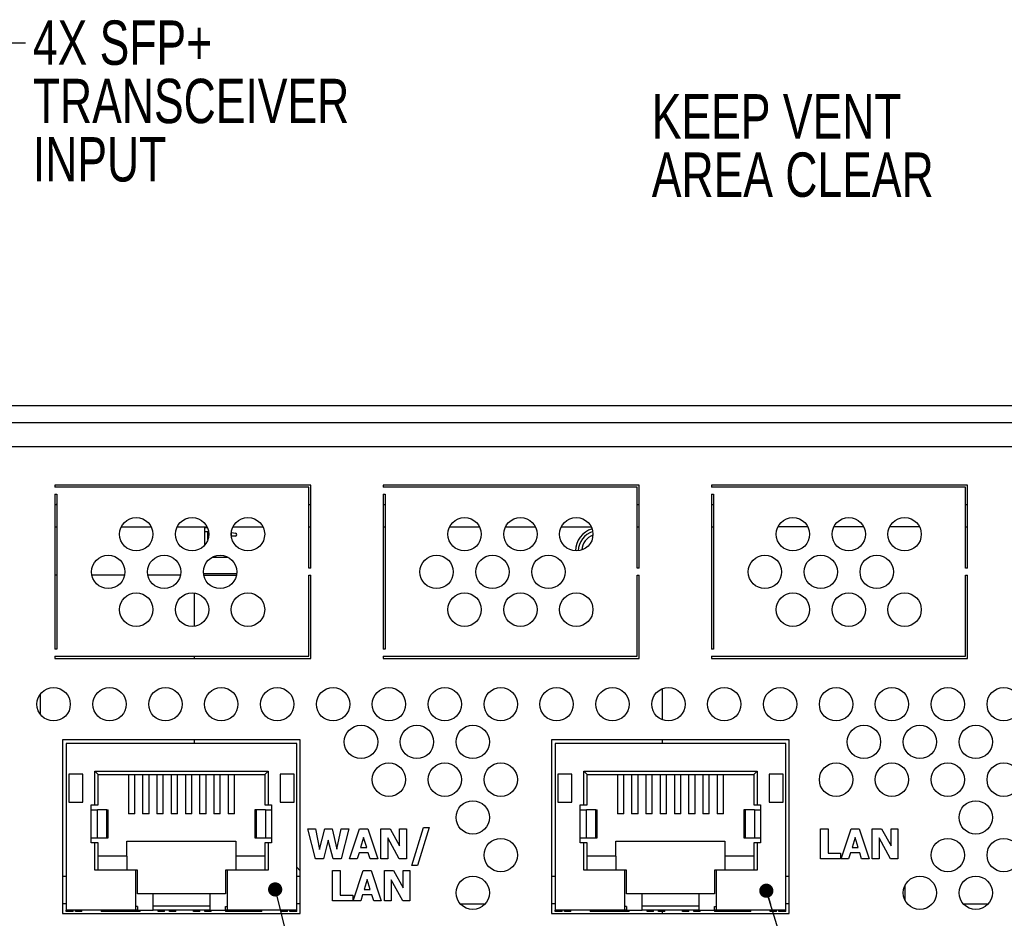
# Model space of a CAD drawing. Header units: millimetres. Extents: x 19 to 844, y 7 to 552.
# Tile 13 of 63: x 295 to 365, y 138 to 202. Entities that reach past the tile are written whole.
import ezdxf

# ---------------------------------------------------------------- set-up
doc = ezdxf.new("R2010")
doc.units = ezdxf.units.MM
doc.styles.add('SLDTEXTSTYLE3', font='TXT', dxfattribs={"width": 0.75})
doc.dimstyles.new('SLDDIMSTYLE2', dxfattribs={"dimtxt": 0.18, "dimasz": 1.016, "dimexe": 0, "dimexo": 0.0625, "dimgap": 0, "dimtad": 0, "dimtih": 1, "dimtoh": 1, "dimdec": 0, "dimrnd": 1e-09, "dimzin": 0, "dimdsep": 46, "dimtxsty": 'Standard', "dimblk1": 'DOT', "dimblk2": 'DOT', "dimsah": 1, "dimcen": 0.09, "dimadec": 0, "dimazin": 0, "dimtfac": 1.016, "dimtdec": 0, "dimtofl": 0, "dimtmove": 0, "dimatfit": 3, "dimldrblk": 'DOT', "dimfxl": 1, "dimfrac": 2, "dimtolj": 1, "dimtzin": 0, "dimarcsym": 0})
doc.dimstyles.new('SLDDIMSTYLE3', dxfattribs={"dimtxt": 0.18, "dimasz": 3.175, "dimexe": 0, "dimexo": 0.0625, "dimgap": 0, "dimtad": 0, "dimtih": 1, "dimtoh": 1, "dimdec": 0, "dimrnd": 1e-09, "dimzin": 0, "dimdsep": 46, "dimtxsty": 'Standard', "dimsah": 1, "dimcen": 0.09, "dimadec": 0, "dimazin": 0, "dimtfac": 3.175, "dimtdec": 0, "dimtofl": 0, "dimtmove": 0, "dimatfit": 3, "dimfxl": 1, "dimfrac": 2, "dimtolj": 1, "dimtzin": 0, "dimarcsym": 0})

# ---------------------------------------------------------------- blocks, each defined once
blk = doc.blocks.new('_Dot')
at = {"color": 0, "linetype": 'ByBlock', "lineweight": -2}
blk.add_line((-0.5, 0), (-1, 0), dxfattribs=at)
at = {"color": 0, "linetype": 'ByBlock', "const_width": 0.5}
blk.add_lwpolyline([(-0.25, 0, 1), (0.25, 0, 1)], format="xyb", close=True, dxfattribs=at)
blk = doc.blocks.new('SW_NOTE_0_9')
at = {"color": 0, "linetype": 'Continuous', "lineweight": 0, "char_height": 3.175, "attachment_point": 1, "style": 'SLDTEXTSTYLE3'}
for s, insert in [('4X SFP+', (0.531, 1.598)), ('TRANSCEIVER', (0.531, -2.577)), ('INPUT', (0.531, -6.752))]:
    blk.add_mtext(s, dxfattribs=dict(at, insert=insert))
blk = doc.blocks.new('SW_NOTE_0_11')
at = {"color": 0, "linetype": 'Continuous', "lineweight": 0, "char_height": 3.175, "attachment_point": 1, "style": 'SLDTEXTSTYLE3'}
for s, insert in [('KEEP VENT', (-26.054, 5.804)), ('AREA CLEAR', (-26.054, 1.629))]:
    blk.add_mtext(s, dxfattribs=dict(at, insert=insert))

msp = doc.modelspace()

# ---------------------------------------------------------------- linework, layer by layer
at = {"color": 7, "linetype": 'Continuous', "lineweight": 25}
for p, q in [((139.997, 174.666), (575.997, 174.666)), ((139.997, 173.452), (575.997, 173.452)), ((576.557, 171.726), (139.437, 171.726)), ((315.367, 168.974), (297.027, 168.974)), ((297.027, 168.974), (297.027, 168.822)), ((315.214, 168.822), (297.027, 168.822)), ((315.214, 163.024), (315.214, 168.822)), ((315.367, 163.024), (315.367, 168.974)), ((338.867, 168.974), (320.527, 168.974)), ((320.527, 168.974), (320.527, 168.822)), ((338.714, 168.822), (320.527, 168.822)), ((338.714, 163.024), (338.714, 168.822)), ((338.867, 163.024), (338.867, 168.974)), ((362.367, 168.974), (344.027, 168.974)), ((344.027, 168.974), (344.027, 168.822)), ((362.214, 168.822), (344.027, 168.822)), ((362.214, 163.024), (362.214, 168.822)), ((362.367, 163.024), (362.367, 168.974)), ((297.027, 168.322), (297.179, 168.322)), ((297.027, 168.322), (297.027, 157.226)), ((297.179, 168.322), (297.179, 157.226)), ((320.527, 168.322), (320.679, 168.322)), ((320.527, 168.322), (320.527, 157.226)), ((320.679, 168.322), (320.679, 157.226)), ((344.027, 168.322), (344.179, 168.322)), ((344.027, 168.322), (344.027, 157.226)), ((344.179, 168.322), (344.179, 157.226)), ((297.027, 167.582), (297.179, 167.582)), ((297.171, 167.631), (297.179, 167.631)), ((297.171, 167.582), (297.171, 167.631)), ((315.214, 167.582), (315.367, 167.582)), ((320.527, 167.582), (320.679, 167.582)), ((338.714, 167.582), (338.867, 167.582)), ((344.027, 167.582), (344.179, 167.582)), ((362.214, 167.582), (362.367, 167.582)), ((297.027, 165.994), (297.179, 165.994)), ((301.789, 165.994), (303.927, 165.994)), ((305.789, 165.994), (307.927, 165.994)), ((307.751, 165.994), (307.751, 164.669)), ((307.751, 165.931), (307.956, 165.931)), ((307.961, 165.631), (307.751, 165.631)), ((308.04, 165.631), (307.961, 165.631)), ((309.789, 165.994), (311.927, 165.994)), ((315.214, 165.994), (315.367, 165.994)), ((320.527, 165.994), (320.679, 165.994)), ((325.289, 165.994), (327.427, 165.994)), ((329.289, 165.994), (331.427, 165.994)), ((333.289, 165.994), (335.427, 165.994)), ((338.714, 165.994), (338.867, 165.994)), ((344.027, 165.994), (344.179, 165.994)), ((350.927, 165.994), (348.789, 165.994)), ((354.927, 165.994), (352.789, 165.994)), ((358.927, 165.994), (356.789, 165.994)), ((362.214, 165.994), (362.367, 165.994)), ((309.671, 165.591), (309.971, 165.529)), ((309.671, 165.334), (309.671, 165.589)), ((309.951, 165.331), (309.671, 165.331)), ((308.327, 163.831), (309.389, 163.831)), ((309.221, 163.899), (309.221, 163.831)), ((315.367, 163.024), (315.214, 163.024)), ((338.867, 163.024), (338.714, 163.024)), ((362.367, 163.024), (362.214, 163.024)), ((297.179, 162.531), (297.027, 162.531)), ((302.03, 162.531), (299.687, 162.531)), ((306.03, 162.531), (303.687, 162.531)), ((307.687, 162.531), (310.03, 162.531)), ((315.214, 162.524), (315.367, 162.524)), ((315.214, 156.726), (315.214, 162.524)), ((315.367, 156.574), (315.367, 162.524)), ((338.714, 162.524), (338.867, 162.524)), ((338.714, 156.726), (338.714, 162.524)), ((338.867, 156.574), (338.867, 162.524)), ((362.214, 162.524), (362.367, 162.524)), ((362.214, 156.726), (362.214, 162.524)), ((362.367, 156.574), (362.367, 162.524)), ((306.997, 161.248), (306.997, 158.876)), ((297.179, 157.226), (297.027, 157.226)), ((320.679, 157.226), (320.527, 157.226)), ((344.179, 157.226), (344.027, 157.226)), ((297.027, 156.726), (315.214, 156.726)), ((297.027, 156.726), (297.027, 156.574)), ((297.027, 156.574), (315.367, 156.574)), ((306.997, 156.726), (306.997, 156.574)), ((320.527, 156.726), (338.714, 156.726)), ((320.527, 156.726), (320.527, 156.574)), ((320.527, 156.574), (338.867, 156.574)), ((344.027, 156.726), (362.214, 156.726)), ((344.027, 156.726), (344.027, 156.574)), ((344.027, 156.574), (362.367, 156.574)), ((340.497, 154.4), (340.497, 152.188)), ((295.997, 152.571), (295.997, 154.017)), ((314.602, 150.744), (297.592, 150.744)), ((297.592, 150.744), (297.592, 138.304)), ((314.352, 150.494), (297.842, 150.494)), ((297.842, 150.494), (297.842, 138.554)), ((306.997, 150.744), (306.997, 150.494)), ((314.352, 138.554), (314.352, 150.494)), ((314.602, 138.304), (314.602, 150.744)), ((349.602, 150.744), (332.592, 150.744)), ((332.592, 150.744), (332.592, 138.304)), ((349.352, 150.494), (332.842, 150.494)), ((332.842, 150.494), (332.842, 138.554)), ((340.497, 150.744), (340.497, 150.494)), ((349.352, 138.554), (349.352, 150.494)), ((349.602, 138.304), (349.602, 150.744)), ((299.042, 148.294), (298.042, 148.294)), ((298.042, 148.294), (298.042, 146.294)), ((299.042, 146.294), (299.042, 148.294)), ((299.892, 148.504), (312.302, 148.504)), ((299.892, 146.084), (299.892, 148.504)), ((299.892, 148.504), (300.142, 148.254)), ((300.142, 148.254), (312.052, 148.254)), ((300.142, 146.084), (300.142, 148.254)), ((302.297, 148.254), (302.297, 145.454)), ((302.757, 145.454), (302.757, 148.254)), ((303.317, 148.254), (303.317, 145.454)), ((303.777, 145.454), (303.777, 148.254)), ((304.337, 148.254), (304.337, 145.454)), ((304.797, 145.454), (304.797, 148.254)), ((305.357, 148.254), (305.357, 145.454)), ((305.817, 145.454), (305.817, 148.254)), ((306.377, 148.254), (306.377, 145.454)), ((306.837, 145.454), (306.837, 148.254)), ((307.397, 148.254), (307.397, 145.454)), ((307.857, 145.454), (307.857, 148.254)), ((308.417, 148.254), (308.417, 145.454)), ((308.877, 145.454), (308.877, 148.254)), ((309.437, 148.254), (309.437, 145.454)), ((309.897, 145.454), (309.897, 148.254)), ((312.302, 148.504), (312.052, 148.254)), ((312.052, 148.254), (312.052, 146.084)), ((312.302, 148.504), (312.302, 146.084)), ((313.152, 148.294), (313.152, 146.294)), ((314.152, 148.294), (313.152, 148.294)), ((314.152, 146.294), (314.152, 148.294)), ((334.042, 148.294), (333.042, 148.294)), ((333.042, 148.294), (333.042, 146.294)), ((334.042, 146.294), (334.042, 148.294)), ((334.892, 148.504), (347.302, 148.504)), ((334.892, 146.084), (334.892, 148.504)), ((334.892, 148.504), (335.142, 148.254)), ((335.142, 148.254), (347.052, 148.254)), ((335.142, 146.084), (335.142, 148.254)), ((337.297, 148.254), (337.297, 145.454)), ((337.757, 145.454), (337.757, 148.254)), ((338.317, 148.254), (338.317, 145.454)), ((338.777, 145.454), (338.777, 148.254)), ((339.337, 148.254), (339.337, 145.454)), ((339.797, 145.454), (339.797, 148.254)), ((340.357, 148.254), (340.357, 145.454)), ((340.817, 145.454), (340.817, 148.254)), ((341.377, 148.254), (341.377, 145.454)), ((341.837, 145.454), (341.837, 148.254)), ((342.397, 148.254), (342.397, 145.454)), ((342.857, 145.454), (342.857, 148.254)), ((343.417, 148.254), (343.417, 145.454)), ((343.877, 145.454), (343.877, 148.254)), ((344.437, 148.254), (344.437, 145.454)), ((344.897, 145.454), (344.897, 148.254)), ((347.302, 148.504), (347.052, 148.254)), ((347.052, 148.254), (347.052, 146.084)), ((347.302, 148.504), (347.302, 146.084)), ((348.152, 148.294), (348.152, 146.294)), ((349.152, 148.294), (348.152, 148.294)), ((349.152, 146.294), (349.152, 148.294)), ((298.042, 146.294), (299.042, 146.294)), ((299.642, 146.084), (299.892, 146.084)), ((299.642, 145.734), (299.642, 146.084)), ((299.892, 146.084), (300.142, 146.084)), ((312.052, 146.084), (312.302, 146.084)), ((312.302, 146.084), (312.552, 146.084)), ((312.552, 146.084), (312.552, 145.734)), ((313.152, 146.294), (314.152, 146.294)), ((333.042, 146.294), (334.042, 146.294)), ((334.642, 146.084), (334.892, 146.084)), ((334.642, 145.734), (334.642, 146.084)), ((334.892, 146.084), (335.142, 146.084)), ((347.052, 146.084), (347.302, 146.084)), ((347.302, 146.084), (347.552, 146.084)), ((347.552, 146.084), (347.552, 145.734)), ((348.152, 146.294), (349.152, 146.294)), ((299.642, 143.734), (299.642, 145.734)), ((299.642, 145.734), (300.08, 145.734)), ((300.08, 143.734), (300.08, 145.734)), ((300.748, 145.734), (300.08, 145.734)), ((300.748, 143.734), (300.748, 145.734)), ((300.748, 145.734), (300.847, 145.734)), ((300.847, 143.734), (300.847, 145.734)), ((302.757, 145.454), (302.297, 145.454)), ((303.777, 145.454), (303.317, 145.454)), ((304.797, 145.454), (304.337, 145.454)), ((305.817, 145.454), (305.357, 145.454)), ((306.837, 145.454), (306.377, 145.454)), ((307.857, 145.454), (307.397, 145.454)), ((308.877, 145.454), (308.417, 145.454)), ((309.897, 145.454), (309.437, 145.454)), ((311.347, 145.734), (311.347, 143.734)), ((311.446, 145.734), (311.347, 145.734)), ((311.446, 145.734), (311.446, 143.734)), ((312.114, 145.734), (311.446, 145.734)), ((312.114, 145.734), (312.114, 143.734)), ((312.114, 145.734), (312.552, 145.734)), ((312.552, 145.734), (312.552, 143.734)), ((334.642, 143.734), (334.642, 145.734)), ((334.642, 145.734), (335.08, 145.734)), ((335.08, 143.734), (335.08, 145.734)), ((335.748, 145.734), (335.08, 145.734)), ((335.748, 143.734), (335.748, 145.734)), ((335.748, 145.734), (335.847, 145.734)), ((335.847, 143.734), (335.847, 145.734)), ((337.757, 145.454), (337.297, 145.454)), ((338.777, 145.454), (338.317, 145.454)), ((339.797, 145.454), (339.337, 145.454)), ((340.817, 145.454), (340.357, 145.454)), ((341.837, 145.454), (341.377, 145.454)), ((342.857, 145.454), (342.397, 145.454)), ((343.877, 145.454), (343.417, 145.454)), ((344.897, 145.454), (344.437, 145.454)), ((346.347, 145.734), (346.347, 143.734)), ((346.446, 145.734), (346.347, 145.734)), ((346.446, 145.734), (346.446, 143.734)), ((347.114, 145.734), (346.446, 145.734)), ((347.114, 145.734), (347.114, 143.734)), ((347.114, 145.734), (347.552, 145.734)), ((347.552, 145.734), (347.552, 143.734)), ((315.688, 142.224), (315.149, 144.382)), ((315.149, 144.382), (315.684, 144.382)), ((315.684, 144.382), (315.987, 142.896)), ((315.987, 142.896), (316.354, 144.382)), ((316.354, 144.382), (316.884, 144.382)), ((316.884, 144.382), (317.226, 142.923)), ((317.226, 142.923), (317.537, 144.382)), ((318.072, 144.382), (317.533, 142.224)), ((317.537, 144.382), (318.072, 144.382)), ((318.127, 142.224), (318.846, 144.382)), ((318.846, 144.382), (319.429, 144.382)), ((319.429, 144.382), (320.148, 142.224)), ((320.367, 142.224), (320.367, 144.382)), ((320.367, 144.382), (321.026, 144.382)), ((321.026, 144.382), (321.705, 143.146)), ((321.705, 144.382), (322.197, 144.382)), ((321.705, 143.146), (321.705, 144.382)), ((322.197, 144.382), (322.197, 142.224)), ((322.579, 141.76), (323.423, 144.464)), ((323.836, 144.464), (322.992, 141.76)), ((323.423, 144.464), (323.836, 144.464)), ((351.829, 142.224), (351.829, 144.382)), ((351.829, 144.382), (352.376, 144.382)), ((352.376, 144.382), (352.376, 142.634)), ((353.304, 142.224), (354.023, 144.382)), ((354.023, 144.382), (354.606, 144.382)), ((354.606, 144.382), (355.326, 142.224)), ((355.544, 144.382), (356.203, 144.382)), ((355.544, 142.224), (355.544, 144.382)), ((356.203, 144.382), (356.883, 143.146)), ((356.883, 144.382), (357.374, 144.382)), ((356.883, 143.146), (356.883, 144.382)), ((357.374, 144.382), (357.374, 142.224)), ((299.642, 143.384), (299.642, 143.734)), ((299.642, 143.734), (300.08, 143.734)), ((299.892, 143.384), (299.642, 143.384)), ((299.892, 141.424), (299.892, 143.384)), ((300.142, 143.384), (299.892, 143.384)), ((300.08, 143.734), (300.748, 143.734)), ((300.142, 141.424), (300.142, 143.384)), ((300.748, 143.734), (300.847, 143.734)), ((302.197, 143.484), (309.997, 143.484)), ((302.197, 142.424), (302.197, 143.484)), ((309.997, 143.484), (309.997, 142.424)), ((311.347, 143.734), (311.446, 143.734)), ((311.446, 143.734), (312.114, 143.734)), ((312.052, 143.384), (312.052, 141.424)), ((312.302, 143.384), (312.052, 143.384)), ((312.114, 143.734), (312.552, 143.734)), ((312.302, 143.384), (312.302, 141.424)), ((312.552, 143.384), (312.302, 143.384)), ((312.552, 143.734), (312.552, 143.384)), ((316.606, 143.559), (316.254, 142.224)), ((316.952, 142.224), (316.606, 143.559)), ((319.137, 143.758), (318.919, 143.044)), ((319.356, 143.044), (319.137, 143.758)), ((321.68, 142.224), (320.858, 143.729)), ((320.858, 143.729), (320.858, 142.224)), ((334.642, 143.384), (334.642, 143.734)), ((334.642, 143.734), (335.08, 143.734)), ((334.892, 143.384), (334.642, 143.384)), ((334.892, 141.424), (334.892, 143.384)), ((335.142, 143.384), (334.892, 143.384)), ((335.08, 143.734), (335.748, 143.734)), ((335.142, 141.424), (335.142, 143.384)), ((335.748, 143.734), (335.847, 143.734)), ((337.197, 143.484), (344.997, 143.484)), ((337.197, 142.424), (337.197, 143.484)), ((344.997, 143.484), (344.997, 142.424)), ((346.347, 143.734), (346.446, 143.734)), ((346.446, 143.734), (347.114, 143.734)), ((347.052, 143.384), (347.052, 141.424)), ((347.302, 143.384), (347.052, 143.384)), ((347.114, 143.734), (347.552, 143.734)), ((347.302, 143.384), (347.302, 141.424)), ((347.552, 143.384), (347.302, 143.384)), ((347.552, 143.734), (347.552, 143.384)), ((354.315, 143.758), (354.096, 143.044)), ((354.533, 143.044), (354.315, 143.758)), ((356.036, 143.729), (356.036, 142.224)), ((356.857, 142.224), (356.036, 143.729)), ((302.197, 142.424), (300.142, 142.424)), ((302.197, 142.424), (302.197, 141.424)), ((312.052, 142.424), (309.997, 142.424)), ((309.997, 142.424), (309.997, 141.424)), ((318.806, 142.662), (318.673, 142.224)), ((319.469, 142.662), (318.806, 142.662)), ((318.919, 143.044), (319.356, 143.044)), ((319.601, 142.224), (319.469, 142.662)), ((337.197, 142.424), (335.142, 142.424)), ((337.197, 142.424), (337.197, 141.424)), ((347.052, 142.424), (344.997, 142.424)), ((344.997, 142.424), (344.997, 141.424)), ((352.376, 142.634), (353.277, 142.634)), ((353.277, 142.634), (353.277, 142.224)), ((353.983, 142.662), (353.851, 142.224)), ((354.646, 142.662), (353.983, 142.662)), ((354.096, 143.044), (354.533, 143.044)), ((354.779, 142.224), (354.646, 142.662)), ((316.254, 142.224), (315.688, 142.224)), ((317.533, 142.224), (316.952, 142.224)), ((318.673, 142.224), (318.127, 142.224)), ((320.148, 142.224), (319.601, 142.224)), ((320.858, 142.224), (320.367, 142.224)), ((322.197, 142.224), (321.68, 142.224)), ((322.992, 141.76), (322.579, 141.76)), ((353.277, 142.224), (351.829, 142.224)), ((353.851, 142.224), (353.304, 142.224)), ((355.326, 142.224), (354.779, 142.224)), ((356.036, 142.224), (355.544, 142.224)), ((357.374, 142.224), (356.857, 142.224)), ((297.592, 140.994), (297.842, 140.994)), ((302.822, 141.424), (299.892, 141.424)), ((302.822, 138.554), (302.822, 141.424)), ((302.947, 141.424), (302.822, 141.424)), ((302.947, 139.734), (302.947, 141.424)), ((309.247, 141.424), (309.247, 139.734)), ((309.372, 141.424), (309.247, 141.424)), ((309.372, 141.424), (309.372, 138.554)), ((312.302, 141.424), (309.372, 141.424)), ((314.352, 141.626), (314.602, 141.376)), ((314.352, 140.994), (314.602, 140.994)), ((316.904, 139.224), (316.904, 141.382)), ((316.904, 141.382), (317.451, 141.382)), ((317.451, 141.382), (317.451, 139.634)), ((318.379, 139.224), (319.098, 141.382)), ((319.098, 141.382), (319.681, 141.382)), ((319.681, 141.382), (320.401, 139.224)), ((320.619, 141.382), (321.278, 141.382)), ((320.619, 139.224), (320.619, 141.382)), ((321.278, 141.382), (321.958, 140.146)), ((321.958, 141.382), (322.449, 141.382)), ((321.958, 140.146), (321.958, 141.382)), ((322.449, 141.382), (322.449, 139.224)), ((332.592, 140.994), (332.842, 140.994)), ((337.822, 141.424), (334.892, 141.424)), ((337.822, 138.554), (337.822, 141.424)), ((337.947, 141.424), (337.822, 141.424)), ((337.947, 139.734), (337.947, 141.424)), ((344.247, 141.424), (344.247, 139.734)), ((344.372, 141.424), (344.247, 141.424)), ((344.372, 141.424), (344.372, 138.554)), ((347.302, 141.424), (344.372, 141.424)), ((349.352, 140.994), (349.602, 140.994)), ((319.39, 140.758), (319.171, 140.044)), ((319.608, 140.044), (319.39, 140.758)), ((321.111, 140.729), (321.111, 139.224)), ((321.932, 139.224), (321.111, 140.729)), ((357.897, 139.226), (357.897, 140.363)), ((304.067, 139.734), (302.947, 139.734)), ((304.067, 138.554), (304.067, 139.734)), ((308.127, 139.734), (304.067, 139.734)), ((309.247, 139.734), (308.127, 139.734)), ((308.127, 139.734), (308.127, 138.554)), ((317.451, 139.634), (318.352, 139.634)), ((318.352, 139.634), (318.352, 139.224)), ((319.058, 139.662), (318.926, 139.224)), ((319.721, 139.662), (319.058, 139.662)), ((319.171, 140.044), (319.608, 140.044)), ((319.854, 139.224), (319.721, 139.662)), ((339.067, 139.734), (337.947, 139.734)), ((339.067, 138.554), (339.067, 139.734)), ((343.127, 139.734), (339.067, 139.734)), ((343.127, 139.734), (343.127, 138.554)), ((344.247, 139.734), (343.127, 139.734)), ((297.842, 139.01), (297.592, 139.01)), ((304.067, 138.854), (308.127, 138.854)), ((314.602, 139.01), (314.352, 139.01)), ((318.352, 139.224), (316.904, 139.224)), ((318.926, 139.224), (318.379, 139.224)), ((320.401, 139.224), (319.854, 139.224)), ((321.111, 139.224), (320.619, 139.224)), ((322.449, 139.224), (321.932, 139.224)), ((326.046, 139.01), (327.848, 139.01)), ((332.842, 139.01), (332.592, 139.01)), ((339.067, 138.854), (343.127, 138.854)), ((349.602, 139.01), (349.352, 139.01)), ((362.046, 139.01), (363.848, 139.01)), ((297.592, 138.304), (314.602, 138.304)), ((302.822, 138.554), (297.842, 138.554)), ((297.842, 138.454), (297.842, 138.554)), ((298.342, 138.454), (297.842, 138.454)), ((298.342, 138.454), (298.342, 138.554)), ((298.502, 138.454), (298.502, 138.554)), ((298.962, 138.454), (298.502, 138.454)), ((298.962, 138.454), (298.962, 138.554)), ((300.352, 138.554), (300.352, 138.454)), ((302.952, 138.454), (300.352, 138.454)), ((302.947, 138.804), (302.822, 138.804)), ((302.947, 138.554), (302.822, 138.554)), ((302.947, 138.804), (302.947, 138.554)), ((302.947, 138.554), (304.067, 138.554)), ((302.952, 138.454), (302.952, 138.554)), ((303.152, 138.454), (302.952, 138.454)), ((303.152, 138.454), (303.152, 138.554)), ((308.127, 138.554), (304.067, 138.554)), ((304.422, 138.454), (304.422, 138.554)), ((304.882, 138.454), (304.422, 138.454)), ((304.882, 138.454), (304.882, 138.554)), ((305.232, 138.454), (305.232, 138.554)), ((305.692, 138.454), (305.232, 138.454)), ((305.692, 138.454), (305.692, 138.554)), ((306.962, 138.454), (306.962, 138.554)), ((307.422, 138.454), (306.962, 138.454)), ((307.422, 138.454), (307.422, 138.554)), ((307.772, 138.454), (307.772, 138.554)), ((308.232, 138.454), (307.772, 138.454)), ((308.127, 138.554), (309.247, 138.554)), ((308.232, 138.454), (308.232, 138.554)), ((309.242, 138.554), (309.242, 138.454)), ((310.542, 138.454), (309.242, 138.454)), ((309.247, 138.804), (309.372, 138.804)), ((309.247, 138.554), (309.247, 138.804)), ((309.372, 138.554), (309.247, 138.554)), ((314.352, 138.554), (309.372, 138.554)), ((311.842, 138.454), (310.542, 138.454)), ((311.842, 138.454), (311.842, 138.554)), ((313.232, 138.454), (313.232, 138.554)), ((313.692, 138.454), (313.232, 138.454)), ((313.692, 138.454), (313.692, 138.554)), ((313.852, 138.454), (313.852, 138.554)), ((314.352, 138.454), (313.852, 138.454)), ((314.352, 138.454), (314.352, 138.554)), ((332.592, 138.304), (349.602, 138.304)), ((337.822, 138.554), (332.842, 138.554)), ((332.842, 138.454), (332.842, 138.554)), ((333.342, 138.454), (332.842, 138.454)), ((333.342, 138.454), (333.342, 138.554)), ((333.502, 138.454), (333.502, 138.554)), ((333.962, 138.454), (333.502, 138.454)), ((333.962, 138.454), (333.962, 138.554)), ((335.352, 138.554), (335.352, 138.454)), ((337.952, 138.454), (335.352, 138.454)), ((337.947, 138.804), (337.822, 138.804)), ((337.947, 138.554), (337.822, 138.554)), ((337.947, 138.804), (337.947, 138.554)), ((337.947, 138.554), (339.067, 138.554)), ((337.952, 138.454), (337.952, 138.554)), ((338.152, 138.454), (337.952, 138.454)), ((338.152, 138.454), (338.152, 138.554)), ((343.127, 138.554), (339.067, 138.554)), ((339.422, 138.454), (339.422, 138.554)), ((339.882, 138.454), (339.422, 138.454)), ((339.882, 138.454), (339.882, 138.554)), ((340.232, 138.454), (340.232, 138.554)), ((340.692, 138.454), (340.232, 138.454)), ((340.497, 138.454), (340.497, 138.304)), ((340.692, 138.454), (340.692, 138.554)), ((341.962, 138.454), (341.962, 138.554)), ((342.422, 138.454), (341.962, 138.454)), ((342.422, 138.454), (342.422, 138.554)), ((342.772, 138.454), (342.772, 138.554)), ((343.232, 138.454), (342.772, 138.454)), ((343.127, 138.554), (344.247, 138.554)), ((343.232, 138.454), (343.232, 138.554)), ((344.242, 138.554), (344.242, 138.454)), ((345.542, 138.454), (344.242, 138.454)), ((344.247, 138.804), (344.372, 138.804)), ((344.247, 138.554), (344.247, 138.804)), ((344.372, 138.554), (344.247, 138.554)), ((349.352, 138.554), (344.372, 138.554)), ((346.842, 138.454), (345.542, 138.454)), ((346.842, 138.454), (346.842, 138.554)), ((348.232, 138.454), (348.232, 138.554)), ((348.692, 138.454), (348.232, 138.454)), ((348.692, 138.454), (348.692, 138.554)), ((348.852, 138.454), (348.852, 138.554)), ((349.352, 138.454), (348.852, 138.454)), ((349.352, 138.454), (349.352, 138.554))]:
    msp.add_line(p, q, dxfattribs=at)
at = {"color": 8, "linetype": 'Continuous', "lineweight": 25}
for p, q in [((307.961, 165.631), (307.961, 165.004)), ((310.045, 162.631), (307.671, 162.631))]:
    msp.add_line(p, q, dxfattribs=at)
at = {"color": 7, "linetype": 'Continuous', "lineweight": 25}
for centre in [(302.858, 165.462), (306.858, 165.462), (310.858, 165.462), (326.358, 165.462), (330.358, 165.462), (334.358, 165.462), (349.858, 165.462), (353.858, 165.462), (357.858, 165.462), (300.858, 162.762), (304.858, 162.762), (308.858, 162.762), (324.358, 162.762), (328.358, 162.762), (332.358, 162.762), (347.858, 162.762), (351.858, 162.762), (355.858, 162.762), (302.858, 160.062), (306.858, 160.062), (310.858, 160.062), (326.358, 160.062), (330.358, 160.062), (334.358, 160.062), (349.858, 160.062), (353.858, 160.062), (357.858, 160.062), (296.947, 153.294), (300.947, 153.294), (304.947, 153.294), (308.947, 153.294), (312.947, 153.294), (316.947, 153.294), (320.947, 153.294), (324.947, 153.294), (328.947, 153.294), (332.947, 153.294), (336.947, 153.294), (340.947, 153.294), (344.947, 153.294), (348.947, 153.294), (352.947, 153.294), (356.947, 153.294), (360.947, 153.294), (364.947, 153.294), (318.947, 150.594), (322.947, 150.594), (326.947, 150.594), (354.947, 150.594), (358.947, 150.594), (362.947, 150.594), (320.947, 147.894), (324.947, 147.894), (328.947, 147.894), (352.947, 147.894), (356.947, 147.894), (360.947, 147.894), (364.947, 147.894), (326.947, 145.194), (362.947, 145.194), (328.947, 142.494), (360.947, 142.494), (364.947, 142.494), (326.947, 139.794), (358.947, 139.794), (362.947, 139.794)]:
    msp.add_circle(centre, 1.194, dxfattribs=at)
for centre, radius, start, end in [((335.997, 164.231), 1.7, 107.47828, 178.72348), ((335.997, 164.231), 1.5, 107.90089, 178.30087), ((309.951, 165.431), 0.1, 270, 78.24569), ((335.997, 164.231), 1.25, 110.92002, 175.28174)]:
    msp.add_arc(centre, radius, start, end, dxfattribs=at)

# ---------------------------------------------------------------- block references
at = {"color": 7, "linetype": 'Continuous', "lineweight": 0}
for name, p in [('SW_NOTE_0_9', (294.929, 200.635)), ('SW_NOTE_0_11', (365.815, 191.155))]:
    msp.add_blockref(name, p, dxfattribs=at)

# ---------------------------------------------------------------- leaders
for points, dimstyle in [([(255.244, 166.069), (291.755, 200.635), (294.929, 200.635)], 'SLDDIMSTYLE3'), ([(312.803, 140.038), (325.05, 90.138), (328.225, 90.138)], 'SLDDIMSTYLE2'), ([(347.957, 139.945), (359.023, 103.908), (362.198, 103.908)], 'SLDDIMSTYLE2')]:
    msp.add_leader(points, dimstyle=dimstyle, dxfattribs=at)

doc.saveas('drawing.dxf')
